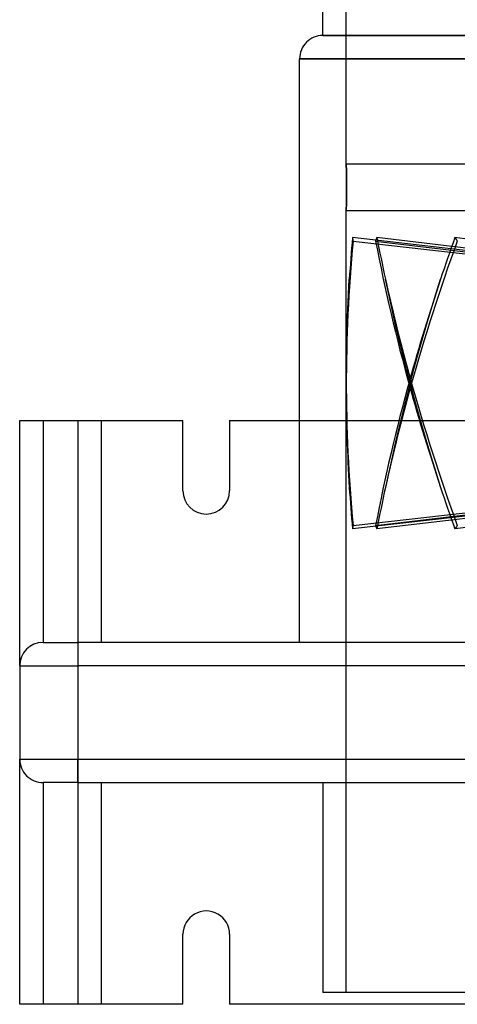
# Model space of a CAD drawing. Header units: millimetres. Extents: x -100 to 100, y -262 to 104.
# Tile 2 of 4: x -100 to -62, y -31 to 53. Entities that reach past the tile are written whole.
import ezdxf

# ---------------------------------------------------------------- set-up
doc = ezdxf.new("R2010")
doc.units = ezdxf.units.MM
doc.layers.add('MAIN-1', color=7, linetype='Continuous')
doc.layers.add('MAIN-2', color=7, linetype='Continuous')

msp = doc.modelspace()

# ---------------------------------------------------------------- linework, layer by layer
at = {"layer": 'MAIN-1'}
for p, q in [((-74, 52), (-74, 104)), ((-74, 52), (0, 52)), ((-76, 50), (0, 50)), ((-76, 0), (-76, 50)), ((-100, 19), (-98, 19)), ((-100, -2), (-100, 19)), ((-98, 19), (-93, 19)), ((-98, 19), (-98, 0)), ((-93, 19), (-93, 0)), ((-93, 19), (-86, 19)), ((-86, 13), (-86, 19)), ((-82, 19), (-76, 19)), ((-82, 19), (-82, 13)), ((-98, 0), (-95, 0)), ((95, 0), (-95, 0)), ((-95, 0), (-95, -2)), ((-100, -2), (-95, -2)), ((-100, -2), (-100, -10)), ((95, -2), (-95, -2)), ((-95, -2), (-95, -10)), ((-100, -31), (-100, -10)), ((-100, -10), (-95, -10)), ((-95, -10), (95, -10)), ((-95, -12), (-95, -10)), ((-98, -12), (-98, -31)), ((-95, -12), (-98, -12)), ((-95, -12), (95, -12)), ((-93, -12), (-93, -31)), ((-74, -12), (-74, -30)), ((-86, -31), (-86, -25)), ((-82, -25), (-82, -31)), ((74, -30), (-74, -30)), ((-98, -31), (-100, -31)), ((-93, -31), (-98, -31)), ((-86, -31), (-93, -31)), ((82, -31), (-82, -31))]:
    msp.add_line(p, q, dxfattribs=at)
for centre, start, end in [((-74, 50), 89.99998, 180.00002), ((-84, 13), 180.00002, 0), ((-98, -2), 89.99998, 179.99998), ((-98, -10), 180.00002, 270.00002), ((-84, -25), 0, 180.00002)]:
    msp.add_arc(centre, 2, start, end, dxfattribs=at)
at = {"layer": 'MAIN-2'}
for p, q in [((-72, 41), (-72, 104)), ((0, 52), (-74, 52)), ((0, 50), (-76, 50)), ((-72, 41), (-72, 40.998)), ((-72, 40.998), (-72, 41)), ((-72, 41), (-50.912, 41)), ((-72, 40.998), (-72, 40.992)), ((-72, 40.992), (-72, 40.998)), ((-72, 40.992), (-72, 40.983)), ((-71.999, 40.982), (-72, 40.992)), ((-72, 40.983), (-71.999, 40.969)), ((-71.999, 40.967), (-71.999, 40.982)), ((-71.999, 40.969), (-71.999, 40.951)), ((-71.999, 40.948), (-71.999, 40.967)), ((-71.999, 40.951), (-71.998, 40.929)), ((-71.998, 40.925), (-71.999, 40.948)), ((-71.998, 40.929), (-71.997, 40.903)), ((-71.997, 40.897), (-71.998, 40.925)), ((-71.997, 40.903), (-71.997, 40.873)), ((-71.996, 40.865), (-71.997, 40.897)), ((-71.997, 40.873), (-71.996, 40.839)), ((-71.995, 40.829), (-71.996, 40.865)), ((-71.996, 40.839), (-71.995, 40.801)), ((-71.994, 40.789), (-71.995, 40.829)), ((-71.995, 40.801), (-71.994, 40.759)), ((-71.993, 40.745), (-71.994, 40.789)), ((-71.994, 40.759), (-71.993, 40.714)), ((-71.992, 40.698), (-71.993, 40.745)), ((-71.993, 40.714), (-71.991, 40.666)), ((-71.991, 40.647), (-71.992, 40.698)), ((-71.991, 40.666), (-71.99, 40.615)), ((-71.99, 40.593), (-71.991, 40.647)), ((-71.99, 40.615), (-71.989, 40.56)), ((-71.989, 40.535), (-71.99, 40.593)), ((-71.989, 40.56), (-71.988, 40.503)), ((-71.987, 40.476), (-71.989, 40.535)), ((-71.988, 40.503), (-71.987, 40.444)), ((-71.986, 40.414), (-71.987, 40.476)), ((-71.987, 40.444), (-71.986, 40.383)), ((-71.985, 40.35), (-71.986, 40.414)), ((-71.986, 40.383), (-71.984, 40.319)), ((-71.984, 40.281), (-71.985, 40.35)), ((-71.984, 40.319), (-71.983, 40.251)), ((-71.982, 40.21), (-71.984, 40.281)), ((-71.983, 40.251), (-71.982, 40.18)), ((-71.981, 40.135), (-71.982, 40.21)), ((-71.982, 40.18), (-71.981, 40.107)), ((-71.98, 40.057), (-71.981, 40.135)), ((-71.981, 40.107), (-71.98, 40.03)), ((-71.979, 39.977), (-71.98, 40.057)), ((-71.98, 40.03), (-71.979, 39.951)), ((-71.978, 39.894), (-71.979, 39.977)), ((-71.979, 39.951), (-71.977, 39.87)), ((-71.977, 39.809), (-71.978, 39.894)), ((-71.977, 39.87), (-71.977, 39.786)), ((-71.976, 39.722), (-71.977, 39.809)), ((-71.977, 39.786), (-71.976, 39.702)), ((-71.975, 39.633), (-71.976, 39.722)), ((-71.976, 39.702), (-71.975, 39.615)), ((-71.974, 39.543), (-71.975, 39.633)), ((-71.975, 39.615), (-71.974, 39.528)), ((-71.974, 39.453), (-71.974, 39.543)), ((-71.974, 39.528), (-71.974, 39.44)), ((-71.973, 39.362), (-71.974, 39.453)), ((-71.974, 39.44), (-71.973, 39.351)), ((-71.973, 39.271), (-71.973, 39.362)), ((-71.973, 39.351), (-71.973, 39.263)), ((-71.972, 39.18), (-71.973, 39.271)), ((-71.973, 39.263), (-71.972, 39.174)), ((-71.972, 38.826), (-71.973, 38.737)), ((-71.973, 38.737), (-71.972, 38.826)), ((-71.972, 39.089), (-71.972, 39.18)), ((-71.972, 39.174), (-71.972, 39.087)), ((-71.972, 39), (-71.972, 39.089)), ((-71.972, 39.087), (-71.972, 39)), ((-71.972, 39), (-71.972, 38.913)), ((-71.972, 38.913), (-71.972, 39)), ((-71.972, 38.913), (-71.972, 38.826)), ((-71.972, 38.826), (-71.972, 38.913)), ((-71.98, 37.97), (-71.981, 37.893)), ((-71.981, 37.893), (-71.98, 37.97)), ((-71.979, 38.049), (-71.98, 37.97)), ((-71.98, 37.97), (-71.979, 38.049)), ((-71.977, 38.13), (-71.979, 38.049)), ((-71.979, 38.049), (-71.977, 38.13)), ((-71.976, 38.298), (-71.977, 38.214)), ((-71.977, 38.214), (-71.976, 38.298)), ((-71.977, 38.214), (-71.977, 38.13)), ((-71.977, 38.13), (-71.977, 38.214)), ((-71.975, 38.385), (-71.976, 38.298)), ((-71.976, 38.298), (-71.975, 38.385)), ((-71.974, 38.472), (-71.975, 38.385)), ((-71.975, 38.385), (-71.974, 38.472)), ((-71.973, 38.649), (-71.974, 38.56)), ((-71.974, 38.56), (-71.973, 38.649)), ((-71.974, 38.56), (-71.974, 38.472)), ((-71.974, 38.472), (-71.974, 38.56)), ((-71.973, 38.737), (-71.973, 38.649)), ((-71.973, 38.649), (-71.973, 38.737)), ((-71.996, 37.161), (-71.997, 37.127)), ((-71.997, 37.127), (-71.996, 37.161)), ((-71.997, 37.127), (-71.997, 37.097)), ((-71.997, 37.097), (-71.997, 37.127)), ((-71.995, 37.199), (-71.996, 37.161)), ((-71.996, 37.161), (-71.995, 37.199)), ((-71.994, 37.241), (-71.995, 37.199)), ((-71.995, 37.199), (-71.994, 37.241)), ((-71.993, 37.286), (-71.994, 37.241)), ((-71.994, 37.241), (-71.993, 37.286)), ((-71.991, 37.334), (-71.993, 37.286)), ((-71.993, 37.286), (-71.991, 37.334)), ((-71.99, 37.385), (-71.991, 37.334)), ((-71.991, 37.334), (-71.99, 37.385)), ((-71.989, 37.44), (-71.99, 37.385)), ((-71.99, 37.385), (-71.989, 37.44)), ((-71.988, 37.497), (-71.989, 37.44)), ((-71.989, 37.44), (-71.988, 37.497)), ((-71.987, 37.556), (-71.988, 37.497)), ((-71.988, 37.497), (-71.987, 37.556)), ((-71.986, 37.617), (-71.987, 37.556)), ((-71.987, 37.556), (-71.986, 37.617)), ((-71.984, 37.681), (-71.986, 37.617)), ((-71.986, 37.617), (-71.984, 37.681)), ((-71.983, 37.749), (-71.984, 37.681)), ((-71.984, 37.681), (-71.983, 37.749)), ((-71.982, 37.82), (-71.983, 37.749)), ((-71.983, 37.749), (-71.982, 37.82)), ((-71.981, 37.893), (-71.982, 37.82)), ((-71.982, 37.82), (-71.981, 37.893)), ((-71.999, 37.031), (-72, 37.017)), ((-72, 37.017), (-71.999, 37.031)), ((-72, 37.017), (-72, 37.008)), ((-72, 37.008), (-72, 37.017)), ((-72, 37.008), (-72, 37.002)), ((-72, 37.002), (-72, 37.008)), ((-72, 37.002), (-72, 37)), ((-72, 37), (-72, 37.002)), ((-72, 22.2), (-72, 37)), ((-72, 37), (-50.912, 37)), ((-71.998, 37.071), (-71.999, 37.049)), ((-71.999, 37.049), (-71.998, 37.071)), ((-71.999, 37.049), (-71.999, 37.031)), ((-71.999, 37.031), (-71.999, 37.049)), ((-71.997, 37.097), (-71.998, 37.071)), ((-71.998, 37.071), (-71.997, 37.097)), ((-43.924, 31.548), (-71.465, 34.679)), ((-43.061, 31.548), (-69.377, 34.679)), ((-38.1, 31.548), (-62.674, 34.679)), ((-71.415, 34.38), (-43.863, 31.247)), ((-69.484, 34.38), (-43.158, 31.247)), ((-71.806, 29.823), (-71.735, 31.123)), ((-68.36, 29.823), (-68.637, 31.123)), ((-64.321, 29.823), (-63.912, 31.123)), ((-71.867, 28.518), (-71.806, 29.823)), ((-68.07, 28.518), (-68.36, 29.823)), ((-64.723, 28.518), (-64.321, 29.823)), ((-71.916, 27.216), (-71.867, 28.518)), ((-67.771, 27.216), (-68.07, 28.518)), ((-65.113, 27.216), (-64.723, 28.518)), ((-71.954, 25.925), (-71.916, 27.216)), ((-67.464, 25.925), (-67.771, 27.216)), ((-65.49, 25.925), (-65.113, 27.216)), ((-71.98, 24.653), (-71.954, 25.925)), ((-67.151, 24.653), (-67.464, 25.925)), ((-65.851, 24.653), (-65.49, 25.925)), ((-71.995, 23.409), (-71.98, 24.653)), ((-66.835, 23.409), (-67.151, 24.653)), ((-66.194, 23.409), (-65.851, 24.653)), ((-72, 22.2), (-71.995, 23.409)), ((-66.519, 22.2), (-66.835, 23.409)), ((-66.519, 22.2), (-66.194, 23.409)), ((-72, 22.488), (-72, 22.441)), ((-72, 22.441), (-72, 22.393)), ((-72, 22.393), (-72, 22.345)), ((-72, 22.345), (-72, 22.298)), ((-72, 22.298), (-72, 22.25)), ((-72, 22.25), (-72, 22.2)), ((-72, 22.15), (-72, 22.2)), ((-72, -30), (-72, 22.2)), ((-72, 22.2), (-71.995, 20.991)), ((-72, 22.102), (-72, 22.15)), ((-72, 22.055), (-72, 22.102)), ((-72, 22.007), (-72, 22.055)), ((-72, 21.959), (-72, 22.007)), ((-72, 21.912), (-72, 21.959)), ((-66.519, 22.2), (-66.835, 20.991)), ((-66.557, 22.488), (-66.551, 22.441)), ((-66.557, 21.912), (-66.551, 21.959)), ((-66.551, 22.441), (-66.545, 22.393)), ((-66.551, 21.959), (-66.545, 22.007)), ((-66.545, 22.393), (-66.538, 22.345)), ((-66.545, 22.007), (-66.538, 22.055)), ((-66.538, 22.345), (-66.532, 22.298)), ((-66.538, 22.055), (-66.532, 22.102)), ((-66.532, 22.298), (-66.526, 22.25)), ((-66.532, 22.102), (-66.526, 22.15)), ((-66.526, 22.25), (-66.519, 22.2)), ((-66.526, 22.15), (-66.519, 22.2)), ((-66.513, 22.25), (-66.519, 22.2)), ((-66.513, 22.15), (-66.519, 22.2)), ((-66.519, 22.2), (-66.194, 20.991)), ((-66.506, 22.298), (-66.513, 22.25)), ((-66.506, 22.102), (-66.513, 22.15)), ((-66.5, 22.345), (-66.506, 22.298)), ((-66.5, 22.055), (-66.506, 22.102)), ((-66.494, 22.393), (-66.5, 22.345)), ((-66.494, 22.007), (-66.5, 22.055)), ((-66.488, 22.441), (-66.494, 22.393)), ((-66.488, 21.959), (-66.494, 22.007)), ((-66.481, 22.488), (-66.488, 22.441)), ((-66.481, 21.912), (-66.488, 21.959)), ((-71.995, 20.991), (-71.98, 19.747)), ((-66.835, 20.991), (-67.151, 19.747)), ((-66.194, 20.991), (-65.851, 19.747)), ((-71.98, 19.747), (-71.954, 18.475)), ((-67.151, 19.747), (-67.464, 18.475)), ((-65.851, 19.747), (-65.49, 18.475)), ((-100, 19), (-100, 19)), ((-98, 19), (-98, 19)), ((-95, 19), (-95, -31)), ((-86, 19), (-86, 19)), ((-82, 19), (-82, 19)), ((-76, 19), (76, 19)), ((-71.954, 18.475), (-71.916, 17.184)), ((-67.464, 18.475), (-67.771, 17.184)), ((-65.49, 18.475), (-65.113, 17.184)), ((-71.916, 17.184), (-71.867, 15.882)), ((-67.771, 17.184), (-68.07, 15.882)), ((-65.113, 17.184), (-64.723, 15.882)), ((-71.867, 15.882), (-71.806, 14.577)), ((-68.07, 15.882), (-68.36, 14.577)), ((-64.723, 15.882), (-64.321, 14.577)), ((-71.806, 14.577), (-71.735, 13.277)), ((-68.36, 14.577), (-68.637, 13.277)), ((-64.321, 14.577), (-63.912, 13.277)), ((-86, 13), (-86, 13)), ((-82, 13), (-82, 13)), ((-43.924, 12.852), (-71.465, 9.721)), ((-71.415, 10.02), (-43.863, 13.153)), ((-69.484, 10.02), (-43.158, 13.153)), ((-43.061, 12.852), (-69.377, 9.721)), ((-38.1, 12.852), (-62.674, 9.721)), ((-98, 0), (-98, 0)), ((-98, 0), (-98, 0)), ((-100, -2), (-100, -2)), ((-100, -10), (-100, -10)), ((-98, -12), (-98, -12)), ((-98, -12), (-98, -12)), ((-86, -25), (-86, -25)), ((-82, -25), (-82, -25)), ((-100, -31), (-100, -31)), ((-98, -31), (-98, -31)), ((-86, -31), (-86, -31)), ((-82, -31), (-82, -31))]:
    msp.add_line(p, q, dxfattribs=at)
for centre, major_axis, ratio, start_param, end_param in [((0, 22.625), (0, -99.099), 0.726543, -1.692735, -1.656649), ((0, 28.628), (70.057, -24.24), 0.685348, -2.786821, -2.781216), ((0, 28.628), (70.877, 17.677), 0.716705, 2.693945, 2.699549), ((0, 22.625), (44.217, -95.547), 0.594717, -1.961305, -1.925219), ((0, 22.625), (44.217, 95.547), 0.594717, 1.717428, 1.753514), ((0, 28.628), (69.09, -42.551), 0.476158, -2.341698, -2.336094), ((0, 21.775), (0, -99.099), 0.726543, -1.698339, -1.572179), ((0, 21.775), (44.217, -95.547), 0.594717, -1.966909, -1.840749), ((0, 21.775), (44.217, 95.547), 0.594717, 1.711824, 1.837984), ((150, 22.347), (-222, 0), 0.809017, -0.048882, -0.000787), ((138.659, 22.347), (-196.419, 103.458), 0.747434, 0.564992, 0.613088), ((138.505, 22.347), (-196.419, -103.458), 0.747434, -0.662757, -0.614662), ((0, 22.625), (0, -99.099), 0.726543, -1.569414, -1.443254), ((0, 22.625), (44.217, 95.547), 0.594717, 1.840749, 1.966909), ((0, 22.625), (44.217, -95.547), 0.594717, -1.837984, -1.711824), ((150, 22.053), (222, 0), 0.809017, -3.140805, -3.09271), ((138.659, 22.053), (196.419, 103.458), 0.747434, 2.528505, 2.5766), ((138.505, 22.053), (196.419, -103.458), 0.747434, -2.526931, -2.478835), ((0, 21.775), (0, -99.099), 0.726543, -1.484944, -1.448858), ((0, 21.775), (44.217, 95.547), 0.594717, 1.925219, 1.961305), ((0, 21.775), (44.217, -95.547), 0.594717, -1.753514, -1.717428), ((0, 15.772), (70.057, 24.24), 0.685348, 2.781216, 2.786821), ((0, 15.772), (70.877, -17.677), 0.716705, -2.699549, -2.693945), ((0, 15.772), (69.09, 42.551), 0.476158, 2.336094, 2.341698)]:
    msp.add_ellipse(centre, major_axis=major_axis, ratio=ratio, start_param=start_param, end_param=end_param, dxfattribs=at)

doc.saveas('drawing.dxf')
